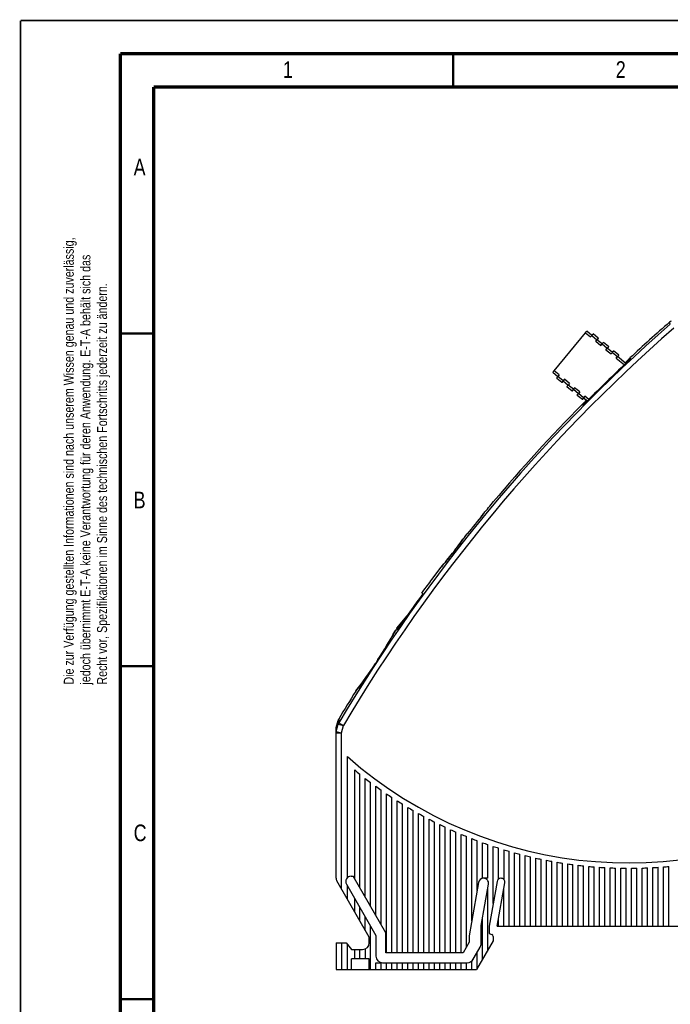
# Model space of a CAD drawing. Extents: x 0 to 420, y 0 to 297.
# Tile 2 of 29: x 0 to 98, y 149 to 297. Entities that reach past the tile are written whole.
import ezdxf

# ---------------------------------------------------------------- set-up
doc = ezdxf.new("R2010")
doc.units = 0
doc.header["$LTSCALE"] = 23.1
for name, color, linetype in [('T-EM12D-TIO-DXF_CONTINUOUS_LINE', 7, 'CONTINUOUS'), ('T-EM12D-TIO-XXX_DXF_FORMAT', 7, 'CONTINUOUS'), ('Y31193101_DXF_CONTINUOUS_LINE', 7, 'CONTINUOUS')]:
    doc.layers.add(name, color=color, linetype=linetype)
doc.styles.get("Standard").update_dxf_attribs({"font": 'txt', "width": 0.8})

msp = doc.modelspace()

# ---------------------------------------------------------------- linework, layer by layer
at = {"layer": 'T-EM12D-TIO-DXF_CONTINUOUS_LINE', "color": 9, "linetype": 'CONTINUOUS'}
for p, q in [((97.6202, 251.3976), (97.5074, 251.6929)), ((66.8866, 219.6471), (66.8783, 219.6354)), ((66.8974, 219.6623), (66.8866, 219.6471)), ((64.9146, 217.013), (64.9143, 217.0133)), ((65.2221, 217.4085), (65.2217, 217.4088)), ((63.1677, 214.8624), (63.1463, 214.8372)), ((56.3279, 205.3836), (56.3122, 205.3551)), ((56.3331, 205.3931), (56.3279, 205.3836)), ((53.3122, 200.4129), (53.3109, 200.4138)), ((53.6986, 201.0035), (53.6973, 201.0044)), ((50.397, 196.3155), (50.3702, 196.281)), ((47.4299, 190.2122), (47.429, 190.8102)), ((47.4299, 190.2122), (47.733, 191.3226)), ((47.7236, 191.881), (47.733, 191.3226)), ((47.733, 191.3226), (48.5035, 191.1123)), ((47.8078, 192.0783), (47.8196, 191.5182)), ((47.8196, 191.5182), (48.5035, 191.1123)), ((48.2003, 190.0018), (48.5035, 191.1123)), ((47.4003, 190.0018), (48.2003, 190.0018)), ((47.4299, 190.2122), (48.2003, 190.0018)), ((48.2003, 166.5705), (48.2003, 190.0018)), ((48.2003, 158.4561), (48.2003, 154.4561))]:
    msp.add_line(p, q, dxfattribs=at)
at = {"layer": 'T-EM12D-TIO-DXF_CONTINUOUS_LINE', "color": 7, "linetype": 'CONTINUOUS'}
for p, q in [((90.8421, 245.6069), (90.9455, 245.4971)), ((91.5479, 246.2976), (91.5563, 246.3073)), ((91.5558, 246.3162), (91.5608, 246.1283)), ((91.5558, 246.3162), (91.6365, 246.2484)), ((91.6365, 246.2484), (91.6368, 246.2369)), ((84.5411, 239.3055), (84.3336, 239.2958)), ((84.414, 239.2283), (84.3336, 239.2958)), ((84.3434, 239.2961), (84.3535, 239.3043)), ((84.414, 239.2283), (84.4266, 239.2289)), ((71.0527, 224.7341), (71.0535, 224.7351)), ((69.1673, 222.4668), (69.1951, 222.4435)), ((69.4928, 222.8465), (69.5128, 222.8297)), ((66.4049, 218.9783), (66.2659, 218.7885)), ((66.5287, 219.1486), (66.4049, 218.9783)), ((66.6675, 219.3411), (66.5287, 219.1486)), ((66.7741, 219.4899), (66.6675, 219.3411)), ((66.8873, 219.6489), (66.7741, 219.4899)), ((66.8974, 219.6623), (67.0893, 219.9027)), ((67.117, 219.8795), (67.0893, 219.9027)), ((65.3399, 217.5609), (64.7969, 216.8624)), ((65.4666, 217.7253), (65.3399, 217.5609)), ((65.5915, 217.8883), (65.4666, 217.7253)), ((65.7139, 218.0492), (65.5915, 217.8883)), ((65.8332, 218.207), (65.7139, 218.0492)), ((65.9486, 218.3607), (65.8332, 218.207)), ((66.0596, 218.5094), (65.9486, 218.3607)), ((66.1655, 218.6523), (66.0596, 218.5094)), ((66.2659, 218.7885), (66.1655, 218.6523)), ((64.1728, 216.0763), (64.0562, 215.9324)), ((64.293, 216.2258), (64.1728, 216.0763)), ((64.4163, 216.38), (64.293, 216.2258)), ((64.5419, 216.538), (64.4163, 216.38)), ((64.669, 216.6992), (64.5419, 216.538)), ((64.7969, 216.8624), (64.669, 216.6992)), ((61.9819, 213.2881), (63.1463, 214.8372)), ((63.2382, 214.9462), (63.1568, 214.8503)), ((63.3683, 215.1003), (63.2382, 214.9462)), ((63.5123, 215.2721), (63.3683, 215.1003)), ((63.6412, 215.4268), (63.5123, 215.2721)), ((63.7858, 215.6017), (63.6412, 215.4268)), ((63.9441, 215.7948), (63.7858, 215.6017)), ((64.0562, 215.9324), (63.9441, 215.7948)), ((61.9812, 213.2871), (61.9819, 213.2881)), ((60.2882, 210.9889), (60.6131, 211.4342)), ((60.4239, 210.875), (60.2882, 210.9889)), ((56.5148, 205.7294), (58.069, 207.5816)), ((56.5148, 205.7294), (56.6824, 205.5887)), ((56.5925, 205.6641), (56.5154, 205.539)), ((56.8054, 206.0789), (56.807, 206.0776)), ((55.6995, 204.2659), (55.5852, 204.0674)), ((55.8049, 204.4503), (55.6995, 204.2659)), ((55.901, 204.6197), (55.8049, 204.4503)), ((55.9875, 204.7732), (55.901, 204.6197)), ((56.0989, 204.9724), (55.9875, 204.7732)), ((56.2124, 205.1769), (56.0989, 204.9724)), ((56.3174, 205.3676), (56.2124, 205.1769)), ((56.5154, 205.539), (56.5993, 205.4686)), ((55.331, 203.6318), (55.1921, 203.3969)), ((55.4622, 203.8557), (55.331, 203.6318)), ((55.5852, 204.0674), (55.4622, 203.8557)), ((51.8153, 198.224), (51.655, 198.0008)), ((51.9812, 198.4571), (51.8153, 198.224)), ((50.7072, 196.7221), (50.5868, 196.5645)), ((50.8534, 196.9149), (50.7072, 196.7221)), ((50.9643, 197.0621), (50.8534, 196.9149)), ((51.0851, 197.2237), (50.9643, 197.0621)), ((51.2154, 197.3991), (51.0851, 197.2237)), ((51.3543, 197.5875), (51.2154, 197.3991)), ((51.5011, 197.7883), (51.3543, 197.5875)), ((51.655, 198.0008), (51.5011, 197.7883)), ((50.4476, 196.3836), (50.3877, 196.306)), ((50.5868, 196.5645), (50.4476, 196.3836)), ((47.429, 190.8102), (47.7236, 191.881)), ((47.8078, 192.0783), (47.7921, 192.0508)), ((47.4003, 168.1705), (47.4003, 190.598)), ((49.1003, 168.2355), (49.1003, 186.4279)), ((50.2003, 168.1064), (50.2003, 184.4401)), ((51.0003, 166.7207), (51.0003, 183.7917)), ((51.8003, 165.3351), (51.8003, 183.164)), ((52.6003, 163.9494), (52.6003, 182.5562)), ((53.4003, 162.5638), (53.4003, 181.9676)), ((54.2003, 161.1782), (54.2003, 181.3976)), ((55.0003, 156.9561), (55.0003, 180.8457)), ((55.8003, 156.9561), (55.8003, 180.3111)), ((56.6003, 156.9561), (56.6003, 179.7935)), ((57.4003, 156.9561), (57.4003, 179.2923)), ((58.2003, 156.9561), (58.2003, 178.8072)), ((59.0003, 156.9561), (59.0003, 178.3377)), ((59.8003, 156.9561), (59.8003, 177.8833)), ((60.6003, 156.9561), (60.6003, 177.4438)), ((61.4003, 156.9561), (61.4003, 177.0188)), ((62.2003, 156.9561), (62.2003, 176.608)), ((63.0003, 156.9561), (63.0003, 176.2111)), ((63.8003, 156.9561), (63.8003, 175.8278)), ((64.6003, 156.9561), (64.6003, 175.4578)), ((65.4003, 156.9561), (65.4003, 175.1009)), ((66.2003, 156.9561), (66.2003, 174.7569)), ((67.0003, 157.8476), (67.0003, 174.4254)), ((67.8003, 161.7595), (67.8003, 174.1065)), ((68.6003, 166.2965), (68.6003, 173.7997)), ((69.4003, 168.1561), (69.4003, 173.505)), ((70.2003, 168.1561), (70.2003, 173.2221)), ((71.0003, 164.3589), (71.0003, 172.951)), ((71.8003, 168.0299), (71.8003, 172.6914)), ((72.6003, 172.4432), (72.6003, 167.9854)), ((73.4003, 160.9561), (73.4003, 172.2063)), ((74.2003, 160.9561), (74.2003, 171.9805)), ((75.0003, 160.9561), (75.0003, 171.7658)), ((75.8003, 160.9561), (75.8003, 171.5619)), ((76.6003, 160.9561), (76.6003, 171.3689)), ((77.4003, 160.9561), (77.4003, 171.1865)), ((78.2003, 160.9561), (78.2003, 171.0148)), ((79.0003, 160.9561), (79.0003, 170.8536)), ((79.8003, 160.9561), (79.8003, 170.7028)), ((80.6003, 160.9561), (80.6003, 170.5624)), ((81.4003, 160.9561), (81.4003, 170.4324)), ((82.2003, 160.9561), (82.2003, 170.3125)), ((83.0003, 160.9561), (83.0003, 170.2029)), ((83.8003, 160.9561), (83.8003, 170.1033)), ((84.6003, 160.9561), (84.6003, 170.0139)), ((85.4003, 160.9561), (85.4003, 169.9345)), ((86.2003, 160.9561), (86.2003, 169.8651)), ((87.0003, 160.9561), (87.0003, 169.8057)), ((87.8003, 160.9561), (87.8003, 169.7562)), ((88.6003, 160.9561), (88.6003, 169.7166)), ((89.4003, 160.9561), (89.4003, 169.687)), ((90.2003, 160.9561), (90.2003, 169.6672)), ((91.0003, 160.9561), (91.0003, 169.6573)), ((91.8003, 160.9561), (91.8003, 169.6573)), ((92.6003, 160.9561), (92.6003, 169.6672)), ((93.4003, 160.9561), (93.4003, 169.687)), ((94.2003, 160.9561), (94.2003, 169.7166)), ((95.0003, 160.9561), (95.0003, 169.7562)), ((95.8003, 160.9561), (95.8003, 169.8057)), ((96.6003, 160.9561), (96.6003, 169.8651)), ((97.4003, 160.9561), (97.4003, 169.9345)), ((52.4003, 159.2958), (47.5075, 167.7705)), ((48.9591, 167.2561), (53.4003, 159.5638)), ((49.6519, 168.4561), (49.9983, 168.4561)), ((54.9003, 159.9657), (49.9983, 168.4561)), ((68.8204, 167.5446), (67.4003, 159.4909)), ((69.2003, 161.0611), (70.2982, 167.2876)), ((70.2003, 168.1561), (69.4003, 168.1561)), ((71.5839, 167.6686), (70.4003, 160.9561)), ((71.6188, 160.9561), (72.7662, 167.4637)), ((72.1852, 168.1561), (72.1649, 168.1561)), ((49.1003, 165.0116), (49.1003, 167.0116)), ((70.2003, 157.3902), (70.2003, 166.7324)), ((72.6003, 160.9561), (72.6003, 166.5224)), ((50.2003, 163.1064), (50.2003, 165.1064)), ((51.0003, 161.7207), (51.0003, 163.7207)), ((51.8003, 160.3351), (51.8003, 162.3351)), ((69.4003, 156.0046), (69.4003, 162.1953)), ((71.8003, 160.9561), (71.8003, 161.9854)), ((52.6003, 154.4561), (52.6003, 160.9494)), ((54.9003, 156.9561), (54.9003, 159.9657)), ((69.2003, 158.3261), (69.2003, 161.0611)), ((70.4003, 160.9561), (70.4003, 159.8561)), ((70.4003, 159.8561), (70.8029, 159.7096)), ((71.6188, 160.9561), (105.0503, 160.9561)), ((47.4003, 158.4561), (48.9003, 158.4561)), ((47.4003, 158.4561), (47.4003, 154.4561)), ((48.9003, 158.4561), (49.7003, 157.4561)), ((52.4003, 158.4561), (52.4003, 159.2958)), ((53.4003, 159.5638), (53.4003, 156.4561)), ((67.4003, 158.5405), (66.4855, 156.9561)), ((67.4003, 159.4909), (67.4003, 158.5405)), ((71.0003, 158.7758), (68.5063, 154.4561)), ((71.0003, 159.4277), (71.0003, 158.7758)), ((49.1003, 154.4561), (49.1003, 158.2061)), ((49.7003, 157.4561), (51.4003, 157.4561)), ((50.2003, 156.0561), (50.2003, 157.4561)), ((51.0003, 156.0561), (51.0003, 157.4561)), ((51.8003, 157.5396), (51.8003, 156.0561)), ((66.4855, 156.9561), (54.9003, 156.9561)), ((67.8003, 155.6333), (69.0663, 157.8261)), ((68.6003, 154.6189), (68.6003, 157.0189)), ((52.4003, 156.0561), (49.7003, 156.0561)), ((49.7003, 154.4561), (49.7003, 156.0561)), ((52.4003, 154.4561), (52.4003, 156.0561)), ((53.4003, 155.4561), (54.2003, 155.4561)), ((53.4003, 154.4561), (53.4003, 155.4561)), ((54.2003, 154.4561), (54.2003, 155.4561)), ((54.4003, 155.4561), (67.1206, 155.4561)), ((55.0003, 154.4561), (55.0003, 155.4561)), ((55.8003, 154.4561), (55.8003, 155.4561)), ((56.6003, 154.4561), (56.6003, 155.4561)), ((57.4003, 154.4561), (57.4003, 155.4561)), ((58.2003, 154.4561), (58.2003, 155.4561)), ((59.0003, 154.4561), (59.0003, 155.4561)), ((59.8003, 154.4561), (59.8003, 155.4561)), ((60.6003, 154.4561), (60.6003, 155.4561)), ((61.4003, 154.4561), (61.4003, 155.4561)), ((62.2003, 154.4561), (62.2003, 155.4561)), ((63.0003, 154.4561), (63.0003, 155.4561)), ((63.8003, 154.4561), (63.8003, 155.4561)), ((64.6003, 154.4561), (64.6003, 155.4561)), ((65.4003, 154.4561), (65.4003, 155.4561)), ((66.2003, 154.4561), (66.2003, 155.4561)), ((67.0003, 154.4561), (67.0003, 155.4561)), ((67.8003, 154.4561), (67.8003, 155.6333)), ((47.4003, 154.4561), (68.5063, 154.4561))]:
    msp.add_line(p, q, dxfattribs=at)
for points in [[(55.1921, 203.3969), (55.0459, 203.1522), (54.9703, 203.0266), (54.893, 202.8989), (54.8143, 202.7695), (54.734, 202.6383), (54.6524, 202.5056), (54.5696, 202.3716), (54.4855, 202.2363), (54.4003, 202.1001), (54.314, 201.9629), (54.2268, 201.825), (54.1388, 201.6866), (54.0499, 201.5478), (53.9605, 201.4087), (53.8704, 201.2696), (53.7799, 201.1305), (53.2293, 200.289)], [(53.2293, 200.289), (53.1384, 200.1507), (53.0473, 200.013), (52.9562, 199.8761), (52.8652, 199.7401), (52.7744, 199.605), (52.6838, 199.4711), (52.5936, 199.3386), (52.5039, 199.2074), (52.4148, 199.0777), (52.3263, 198.9498), (52.2386, 198.8236), (52.1517, 198.6994), (52.0659, 198.5772), (51.9812, 198.4571)], [(47.7921, 192.0508), (47.7774, 192.0223), (47.76, 191.9845), (47.7446, 191.946), (47.7312, 191.9066), (47.7236, 191.881)]]:
    msp.add_lwpolyline(points, dxfattribs=at)
for centre, radius, start, end in [((260.5209, 65.2672), 247.6448, 131.166943, 133.022697), ((98.034, 251.0906), 0.8, 110.003097, 131.166943), ((260.5209, 65.2672), 247.6153, 133.2554, 133.263321), ((260.5209, 65.2672), 247.4645, 133.251303, 135.116976), ((260.5209, 65.2672), 247.6448, 135.353146, 139.913877), ((22.2089, 263.9626), 62.6465, 319.128091, 320.179901), ((22.1828, 263.9839), 62.6803, 320.180213, 321.231518), ((260.5209, 65.2672), 247.6087, 140.480791, 141.36022), ((260.5209, 65.2672), 247.6448, 140.446015, 140.596408), ((101.1945, 195.6167), 41.7907, 139.339546, 140.02507), ((67.1319, 219.4753), 0.3, 141.431185, 144.637172), ((63.3854, 214.656), 0.3, 139.629954, 142.845231), ((10.5034, 249.8621), 63.1481, 323.561234, 324.607327), ((10.7583, 249.6749), 62.8319, 322.51038, 323.560541), ((260.5209, 65.2672), 247.4681, 143.957123, 145.490462), ((260.5209, 65.2672), 247.6448, 145.452737, 145.539751), ((260.5209, 65.2672), 247.6448, 145.347092, 145.352033), ((56.5804, 205.2233), 0.3, 145.539751, 151.263912), ((260.5209, 65.2672), 247.6448, 148.059424, 149.198264), ((50.6248, 196.1223), 0.3, 142.231132, 148.059424), ((48.2003, 190.598), 0.8, 164.611661, 180), ((48.495, 191.6687), 0.8, 151.467264, 164.611661), ((91.4003, 234.4561), 64, 228.628589, 302.407513), ((91.4003, 234.4561), 64.8, 230.520472, 231.430991), ((91.4003, 234.4561), 64.8, 232.330113, 233.218471), ((91.4003, 234.4561), 64.8, 234.096647, 234.965185), ((91.4003, 234.4561), 64.8, 235.824588, 236.675325), ((91.4003, 234.4561), 64.8, 237.517836, 238.352532), ((91.4003, 234.4561), 64.8, 239.179799, 240), ((91.4003, 234.4561), 64.8, 240.813477, 241.620552), ((91.4003, 234.4561), 64.8, 242.421532, 243.216705), ((91.4003, 234.4561), 64.8, 244.006345, 244.790714), ((91.4003, 234.4561), 64.8, 245.57006, 246.34462), ((91.4003, 234.4561), 64.8, 247.11462, 247.880275), ((91.4003, 234.4561), 64.8, 248.641794, 249.399375), ((91.4003, 234.4561), 64.8, 250.15321, 250.903481), ((91.4003, 234.4561), 64.8, 251.650365, 252.394034), ((91.4003, 234.4561), 64.8, 253.134653, 253.87238), ((91.4003, 234.4561), 64.8, 254.60737, 255.339774), ((91.4003, 234.4561), 64.8, 256.069736, 256.797399), ((91.4003, 234.4561), 64.8, 257.5229, 258.246374), ((91.4003, 234.4561), 64.8, 258.967952, 259.687763), ((91.4003, 234.4561), 64.8, 260.405932, 261.122582), ((91.4003, 234.4561), 64.8, 261.837835, 262.551809), ((91.4003, 234.4561), 64.8, 263.264623, 263.97639), ((91.4003, 234.4561), 64.8, 264.687225, 265.397242), ((91.4003, 234.4561), 64.8, 266.10655, 266.815261), ((91.4003, 234.4561), 64.8, 267.523485, 268.231331), ((91.4003, 234.4561), 64.8, 268.938906, 269.64632), ((91.4003, 234.4561), 64.8, 270.35368, 271.061094), ((91.4003, 234.4561), 64.8, 271.768669, 272.476515), ((91.4003, 234.4561), 64.8, 273.184739, 273.89345), ((91.4003, 234.4561), 64.8, 274.602758, 275.312775), ((48.2003, 168.1705), 0.8, 180, 210), ((49.6519, 167.6561), 0.8, 90, 210), ((69.5491, 167.4161), 0.74, 90, 170), ((69.5694, 167.4161), 0.74, 350, 90), ((72.1649, 167.5661), 0.59, 90, 170), ((72.1852, 167.5661), 0.59, 350, 90), ((51.4003, 158.4561), 1, 270, 360), ((68.2003, 158.3261), 1, 330, 360), ((70.7003, 159.4277), 0.3, 0, 70), ((54.4003, 156.4561), 1, 180, 270), ((67.1206, 156.4561), 1, 270, 330)]:
    msp.add_arc(centre, radius, start, end, dxfattribs=at)
at = {"layer": 'T-EM12D-TIO-DXF_CONTINUOUS_LINE', "color": 9, "linetype": 'CONTINUOUS'}
for centre, radius, start, end in [((260.5209, 65.2672), 247.3483, 131.192307, 149.308304), ((260.5209, 65.2672), 246.553, 131.192307, 149.308303), ((16.03, 255.7227), 62.3526, 322.086031, 324.636394), ((16.0493, 254.9212), 61.8454, 319.629727, 322.196801), ((260.5209, 65.2672), 247.5654, 142.080759, 142.196698), ((-0.1941, 236.3337), 64.4411, 326.752551, 331.266974), ((1.3889, 234.2695), 61.9862, 322.244274, 326.89367), ((260.5209, 65.2672), 247.386, 146.723318, 146.886789), ((48.4792, 191.1093), 0.7761, 148.196714, 164.041932), ((48.1637, 190.0016), 0.7634, 163.991725, 179.989952)]:
    msp.add_arc(centre, radius, start, end, dxfattribs=at)
at = {"layer": 'T-EM12D-TIO-DXF_CONTINUOUS_LINE', "color": 7, "linetype": 'CONTINUOUS'}
for points, knots in [([(90.8421, 245.6069), (90.9245, 245.6845), (91.0445, 245.7985), (91.1977, 245.9464), (91.2986, 246.045), (91.3856, 246.131), (91.4564, 246.202), (91.5088, 246.2557), (91.5373, 246.2856), (91.5479, 246.2976)], [0, 0, 0, 0, 0.34368438, 0.50267954, 0.64685981, 0.77203622, 0.87453142, 0.95129067, 1, 1, 1, 1]), ([(91.6382, 246.244), (91.6383, 246.2423), (91.6375, 246.2383), (91.6338, 246.2284), (91.6246, 246.2123), (91.6086, 246.1889), (91.5866, 246.1598), (91.5586, 246.1254), (91.525, 246.0858), (91.4859, 246.0416), (91.4245, 245.974), (91.3369, 245.8813), (91.2206, 245.7628), (91.093, 245.6372), (91.004, 245.5522), (90.9584, 245.5092)], [0, 0, 0, 0, 0.00501312, 0.01191222, 0.03181803, 0.06004442, 0.09645894, 0.14077436, 0.19261294, 0.2515206, 0.31698403, 0.46526596, 0.63241746, 0.81282955, 1, 1, 1, 1]), ([(91.6365, 246.2484), (91.6368, 246.2481), (91.6379, 246.2469), (91.6382, 246.2452), (91.6382, 246.244)], [0, 0, 0, 0, 0.22712893, 1, 1, 1, 1]), ([(84.3535, 239.3043), (84.3656, 239.3145), (84.3957, 239.3416), (84.4497, 239.3913), (84.5209, 239.4584), (84.6071, 239.5408), (84.7059, 239.6362), (84.8542, 239.7811), (84.9685, 239.8946), (85.0463, 239.9726)], [0, 0, 0, 0, 0.0492375, 0.12624219, 0.22879157, 0.35389919, 0.49792648, 0.6567162, 1, 1, 1, 1]), ([(85.1802, 239.8933), (85.1362, 239.8492), (85.049, 239.7629), (84.9198, 239.639), (84.7974, 239.5254), (84.7013, 239.4395), (84.631, 239.3791), (84.5849, 239.3406), (84.5437, 239.3073), (84.5076, 239.2796), (84.4771, 239.2576), (84.4525, 239.2415), (84.4356, 239.2322), (84.425, 239.2281), (84.4207, 239.2272), (84.4189, 239.2271)], [0, 0, 0, 0, 0.18423286, 0.36274106, 0.52925908, 0.67782563, 0.74366224, 0.80304834, 0.8554443, 0.90038842, 0.93749443, 0.96648961, 0.98724762, 0.9945809, 1, 1, 1, 1]), ([(84.4189, 239.2271), (84.4184, 239.227), (84.4167, 239.227), (84.4149, 239.2275), (84.414, 239.2283)], [0, 0, 0, 0, 0.29818471, 1, 1, 1, 1])]:
    msp.add_open_spline(points, degree=3, knots=knots, dxfattribs=at)
at = {"layer": 'T-EM12D-TIO-XXX_DXF_FORMAT', "color": 9, "linetype": 'CONTINUOUS', "const_width": 0.25}
for points in [[(0, 0), (0, 297)], [(0, 297), (420, 297)]]:
    msp.add_lwpolyline(points, dxfattribs=at)
at = {"layer": 'T-EM12D-TIO-XXX_DXF_FORMAT', "color": 7, "linetype": 'CONTINUOUS'}
for points, const_width in [([(15, 292), (15, 8)], 0.5), ([(415, 292), (15, 292)], 0.5), ([(65, 287), (65, 292)], 0.35), ([(20, 287), (20, 13)], 0.5), ([(410, 287), (20, 287)], 0.5), ([(15, 250), (20, 250)], 0.35), ([(15, 200), (20, 200)], 0.35), ([(15, 150), (20, 150)], 0.35)]:
    msp.add_lwpolyline(points, dxfattribs=dict(at, const_width=const_width))
at = {"layer": 'Y31193101_DXF_CONTINUOUS_LINE', "color": 7, "linetype": 'CONTINUOUS'}
for p, q in [((80.1583, 244.3911), (84.8653, 250.1011)), ((85.8277, 249.6965), (85.0581, 250.3309)), ((85.8277, 249.6965), (85.6369, 249.465)), ((86.7921, 249.2903), (86.0205, 249.9263)), ((86.4085, 248.829), (86.5993, 249.0605)), ((87.3709, 248.4244), (86.6013, 249.0588)), ((86.8216, 249.2657), (86.7921, 249.2903)), ((88.3353, 248.0182), (87.5637, 248.6542)), ((87.1801, 248.1929), (87.3709, 248.4244)), ((87.9516, 247.5569), (88.1425, 247.7884)), ((88.9141, 247.1523), (88.1445, 247.7867)), ((88.3648, 247.9936), (88.3353, 248.0182)), ((88.7232, 246.9208), (88.9141, 247.1523)), ((89.8785, 246.7461), (89.1069, 247.3821)), ((89.4948, 246.2848), (89.6857, 246.5163)), ((90.9346, 245.4867), (89.6877, 246.5146)), ((89.908, 246.7215), (89.8785, 246.7461)), ((79.9695, 244.1579), (80.739, 243.5235)), ((80.5502, 243.2904), (81.3218, 242.6543)), ((80.9299, 243.755), (80.7391, 243.5235)), ((81.3514, 242.6298), (81.3218, 242.6543)), ((81.7015, 243.119), (81.5107, 242.8875)), ((81.5127, 242.8858), (82.2822, 242.2514)), ((82.0934, 242.0183), (82.865, 241.3822)), ((82.4731, 242.4829), (82.2822, 242.2514)), ((82.8946, 241.3577), (82.865, 241.3822)), ((83.2447, 241.8469), (83.0538, 241.6154)), ((83.0559, 241.6137), (83.8254, 240.9793)), ((84.0163, 241.2108), (83.8254, 240.9793)), ((83.6366, 240.7461), (84.4082, 240.1101)), ((84.4377, 240.0855), (84.4082, 240.1101)), ((84.7879, 240.5747), (84.597, 240.3433)), ((84.599, 240.3416), (85.1633, 239.8764))]:
    msp.add_line(p, q, dxfattribs=at)
at = {"layer": 'Y31193101_DXF_CONTINUOUS_LINE', "color": 9, "linetype": 'CONTINUOUS'}
for p, q in [((84.8653, 250.1011), (85.6369, 249.465)), ((85.8277, 249.6965), (86.5993, 249.0605)), ((86.4085, 248.829), (87.1801, 248.1929)), ((87.3709, 248.4244), (88.1425, 247.7884)), ((87.9516, 247.5569), (88.7232, 246.9208)), ((88.9141, 247.1523), (89.6857, 246.5163)), ((89.4948, 246.2848), (90.7149, 245.279)), ((80.9299, 243.755), (80.1583, 244.3911)), ((81.5107, 242.8875), (80.7391, 243.5235)), ((82.4731, 242.4829), (81.7015, 243.119)), ((83.0538, 241.6154), (82.2822, 242.2514)), ((84.0163, 241.2108), (83.2447, 241.8469)), ((84.597, 240.3433), (83.8254, 240.9793)), ((85.3766, 240.0894), (84.7879, 240.5747))]:
    msp.add_line(p, q, dxfattribs=at)
at = {"layer": 'Y31193101_DXF_CONTINUOUS_LINE', "color": 7, "linetype": 'CONTINUOUS'}
for points, knots in [([(84.8653, 250.1011), (84.8777, 250.1161), (84.902, 250.1456), (84.9375, 250.1884), (84.9656, 250.2222), (84.9864, 250.2471), (85.0003, 250.2638), (85.013, 250.2789), (85.0243, 250.2922), (85.0341, 250.3037), (85.0412, 250.3121), (85.0461, 250.3178), (85.0491, 250.3212), (85.0517, 250.3242), (85.0539, 250.3266), (85.0556, 250.3284), (85.0568, 250.3299), (85.0575, 250.3304), (85.058, 250.331), (85.0581, 250.3309)], [0, 0, 0, 0, 0.19506375, 0.38262959, 0.55549005, 0.6342997, 0.70700406, 0.77289542, 0.83135073, 0.8817943, 0.92375417, 0.94141705, 0.95681344, 0.96990918, 0.9806703, 0.98906712, 0.99508619, 0.99872158, 1, 1, 1, 1]), ([(85.8277, 249.6965), (85.8401, 249.7116), (85.8645, 249.7411), (85.8999, 249.7839), (85.928, 249.8176), (85.9488, 249.8425), (85.9628, 249.8592), (85.9754, 249.8743), (85.9867, 249.8876), (85.9965, 249.8991), (86.0036, 249.9075), (86.0085, 249.9132), (86.0116, 249.9167), (86.0142, 249.9196), (86.0163, 249.9221), (86.018, 249.9239), (86.0193, 249.9253), (86.02, 249.9258), (86.0204, 249.9264), (86.0205, 249.9263)], [0, 0, 0, 0, 0.19506375, 0.38262959, 0.55549005, 0.6342997, 0.70700406, 0.77289542, 0.83135073, 0.8817943, 0.92375417, 0.94141705, 0.95681344, 0.96990918, 0.9806703, 0.98906712, 0.99508619, 0.99872158, 1, 1, 1, 1]), ([(86.4085, 248.829), (86.4209, 248.844), (86.4452, 248.8735), (86.4807, 248.9163), (86.5088, 248.9501), (86.5296, 248.975), (86.5435, 248.9917), (86.5562, 249.0067), (86.5675, 249.0201), (86.5773, 249.0316), (86.5844, 249.04), (86.5893, 249.0457), (86.5923, 249.0491), (86.5949, 249.0521), (86.5971, 249.0545), (86.5988, 249.0563), (86.6, 249.0578), (86.6007, 249.0583), (86.6012, 249.0589), (86.6013, 249.0588)], [0, 0, 0, 0, 0.19506375, 0.38262959, 0.55549005, 0.6342997, 0.70700406, 0.77289542, 0.83135073, 0.8817943, 0.92375417, 0.94141705, 0.95681344, 0.96990918, 0.9806703, 0.98906712, 0.99508619, 0.99872158, 1, 1, 1, 1]), ([(86.7921, 249.2903), (86.792, 249.2904), (86.7916, 249.2898), (86.7909, 249.2893), (86.7896, 249.2878), (86.7879, 249.286), (86.7857, 249.2836), (86.7832, 249.2806), (86.7801, 249.2771), (86.7752, 249.2715), (86.7681, 249.2631), (86.7583, 249.2516), (86.747, 249.2382), (86.7344, 249.2231), (86.7204, 249.2065), (86.6996, 249.1816), (86.6715, 249.1478), (86.6361, 249.105), (86.6117, 249.0755), (86.5993, 249.0605)], [0, 0, 0, 0, 0.00127842, 0.00491381, 0.01093288, 0.0193297, 0.03009083, 0.04318657, 0.05858297, 0.07624584, 0.11820572, 0.1686493, 0.22710462, 0.29299598, 0.36570034, 0.44450999, 0.61737045, 0.80493627, 1, 1, 1, 1]), ([(86.6328, 249.0326), (86.6452, 249.0476), (86.6696, 249.0772), (86.7048, 249.1201), (86.7326, 249.1542), (86.753, 249.1793), (86.7667, 249.1962), (86.7791, 249.2115), (86.7901, 249.2252), (86.7995, 249.2369), (86.8064, 249.2456), (86.811, 249.2515), (86.8139, 249.2551), (86.8163, 249.2582), (86.8182, 249.2608), (86.8197, 249.2628), (86.8209, 249.2643), (86.8213, 249.2651), (86.8217, 249.2656), (86.8216, 249.2657)], [0, 0, 0, 0, 0.19505041, 0.38260636, 0.55546074, 0.63426886, 0.70697272, 0.77286461, 0.83132149, 0.88176764, 0.92373108, 0.9413961, 0.95679487, 0.96989322, 0.98065717, 0.98905703, 0.99507935, 0.99871816, 1, 1, 1, 1]), ([(87.3709, 248.4244), (87.3833, 248.4395), (87.4076, 248.469), (87.4431, 248.5118), (87.4712, 248.5455), (87.492, 248.5704), (87.506, 248.5871), (87.5186, 248.6022), (87.5299, 248.6155), (87.5397, 248.627), (87.5468, 248.6354), (87.5517, 248.6411), (87.5548, 248.6446), (87.5573, 248.6475), (87.5595, 248.65), (87.5612, 248.6518), (87.5625, 248.6532), (87.5631, 248.6537), (87.5636, 248.6543), (87.5637, 248.6542)], [0, 0, 0, 0, 0.19506375, 0.38262959, 0.55549005, 0.6342997, 0.70700406, 0.77289542, 0.83135073, 0.8817943, 0.92375417, 0.94141705, 0.95681344, 0.96990918, 0.9806703, 0.98906712, 0.99508619, 0.99872158, 1, 1, 1, 1]), ([(87.9516, 247.5569), (87.9641, 247.5719), (87.9884, 247.6014), (88.0239, 247.6442), (88.052, 247.678), (88.0728, 247.7029), (88.0867, 247.7195), (88.0994, 247.7346), (88.1107, 247.748), (88.1204, 247.7595), (88.1276, 247.7679), (88.1325, 247.7735), (88.1355, 247.777), (88.1381, 247.78), (88.1403, 247.7824), (88.1419, 247.7842), (88.1432, 247.7857), (88.1439, 247.7862), (88.1444, 247.7868), (88.1445, 247.7867)], [0, 0, 0, 0, 0.19506375, 0.38262959, 0.55549005, 0.6342997, 0.70700406, 0.77289542, 0.83135073, 0.8817943, 0.92375417, 0.94141705, 0.95681344, 0.96990918, 0.9806703, 0.98906712, 0.99508619, 0.99872158, 1, 1, 1, 1]), ([(88.3353, 248.0182), (88.3352, 248.0183), (88.3347, 248.0177), (88.334, 248.0172), (88.3328, 248.0157), (88.3311, 248.0139), (88.3289, 248.0115), (88.3264, 248.0085), (88.3233, 248.005), (88.3184, 247.9994), (88.3113, 247.991), (88.3015, 247.9795), (88.2902, 247.9661), (88.2775, 247.951), (88.2636, 247.9344), (88.2428, 247.9095), (88.2147, 247.8757), (88.1792, 247.8329), (88.1549, 247.8034), (88.1425, 247.7884)], [0, 0, 0, 0, 0.00127842, 0.00491381, 0.01093288, 0.0193297, 0.03009083, 0.04318657, 0.05858297, 0.07624584, 0.11820572, 0.1686493, 0.22710462, 0.29299598, 0.36570034, 0.44450999, 0.61737045, 0.80493627, 1, 1, 1, 1]), ([(88.176, 247.7605), (88.1884, 247.7755), (88.2127, 247.8051), (88.248, 247.848), (88.2758, 247.882), (88.2962, 247.9072), (88.3099, 247.9241), (88.3223, 247.9394), (88.3333, 247.953), (88.3427, 247.9648), (88.3496, 247.9734), (88.3542, 247.9793), (88.3571, 247.983), (88.3595, 247.9861), (88.3614, 247.9887), (88.3629, 247.9907), (88.3641, 247.9922), (88.3644, 247.993), (88.3649, 247.9935), (88.3648, 247.9936)], [0, 0, 0, 0, 0.19505041, 0.38260636, 0.55546074, 0.63426886, 0.70697272, 0.77286461, 0.83132149, 0.88176764, 0.92373108, 0.9413961, 0.95679487, 0.96989322, 0.98065717, 0.98905703, 0.99507935, 0.99871816, 1, 1, 1, 1]), ([(88.9141, 247.1523), (88.9265, 247.1674), (88.9508, 247.1969), (88.9863, 247.2396), (89.0144, 247.2734), (89.0352, 247.2983), (89.0491, 247.315), (89.0618, 247.3301), (89.0731, 247.3434), (89.0829, 247.3549), (89.09, 247.3633), (89.0949, 247.369), (89.0979, 247.3725), (89.1005, 247.3754), (89.1027, 247.3778), (89.1044, 247.3796), (89.1056, 247.3811), (89.1063, 247.3816), (89.1068, 247.3822), (89.1069, 247.3821)], [0, 0, 0, 0, 0.19506375, 0.38262959, 0.55549005, 0.6342997, 0.70700406, 0.77289542, 0.83135073, 0.8817943, 0.92375417, 0.94141705, 0.95681344, 0.96990918, 0.9806703, 0.98906712, 0.99508619, 0.99872158, 1, 1, 1, 1]), ([(89.4948, 246.2848), (89.5072, 246.2998), (89.5316, 246.3293), (89.5671, 246.3721), (89.5952, 246.4059), (89.616, 246.4308), (89.6299, 246.4474), (89.6426, 246.4625), (89.6539, 246.4759), (89.6636, 246.4874), (89.6708, 246.4958), (89.6757, 246.5014), (89.6787, 246.5049), (89.6813, 246.5079), (89.6835, 246.5103), (89.6851, 246.5121), (89.6864, 246.5136), (89.6871, 246.5141), (89.6876, 246.5147), (89.6877, 246.5146)], [0, 0, 0, 0, 0.19506375, 0.38262959, 0.55549005, 0.6342997, 0.70700406, 0.77289542, 0.83135073, 0.8817943, 0.92375417, 0.94141705, 0.95681344, 0.96990918, 0.9806703, 0.98906712, 0.99508619, 0.99872158, 1, 1, 1, 1]), ([(89.8785, 246.7461), (89.8784, 246.7461), (89.8779, 246.7456), (89.8772, 246.745), (89.876, 246.7436), (89.8743, 246.7418), (89.8721, 246.7394), (89.8695, 246.7364), (89.8665, 246.7329), (89.8616, 246.7272), (89.8545, 246.7189), (89.8447, 246.7074), (89.8334, 246.694), (89.8207, 246.6789), (89.8068, 246.6623), (89.786, 246.6374), (89.7579, 246.6036), (89.7224, 246.5608), (89.6981, 246.5313), (89.6857, 246.5163)], [0, 0, 0, 0, 0.00127842, 0.00491381, 0.01093288, 0.0193297, 0.03009083, 0.04318657, 0.05858297, 0.07624584, 0.11820572, 0.1686493, 0.22710462, 0.29299598, 0.36570034, 0.44450999, 0.61737045, 0.80493627, 1, 1, 1, 1]), ([(89.7192, 246.4884), (89.7316, 246.5034), (89.7559, 246.533), (89.7912, 246.5759), (89.8189, 246.6099), (89.8394, 246.6351), (89.8531, 246.652), (89.8655, 246.6673), (89.8765, 246.6809), (89.8859, 246.6927), (89.8928, 246.7013), (89.8974, 246.7072), (89.9002, 246.7109), (89.9026, 246.714), (89.9046, 246.7166), (89.9061, 246.7185), (89.9073, 246.7201), (89.9076, 246.7209), (89.9081, 246.7214), (89.908, 246.7215)], [0, 0, 0, 0, 0.19505041, 0.38260636, 0.55546074, 0.63426886, 0.70697272, 0.77286461, 0.83132149, 0.88176764, 0.92373108, 0.9413961, 0.95679487, 0.96989322, 0.98065717, 0.98905703, 0.99507935, 0.99871816, 1, 1, 1, 1]), ([(79.9695, 244.1579), (79.9694, 244.158), (79.9699, 244.1586), (79.9702, 244.1593), (79.9714, 244.1609), (79.9729, 244.1629), (79.9748, 244.1654), (79.9772, 244.1685), (79.9801, 244.1722), (79.9847, 244.1781), (79.9916, 244.1867), (80.001, 244.1985), (80.012, 244.2121), (80.0244, 244.2274), (80.0381, 244.2443), (80.0585, 244.2695), (80.0863, 244.3035), (80.1216, 244.3465), (80.1459, 244.376), (80.1583, 244.3911)], [0, 0, 0, 0, 0.00128184, 0.00492065, 0.01094297, 0.01934284, 0.03010679, 0.04320514, 0.05860391, 0.07626893, 0.11823238, 0.16867854, 0.22713542, 0.29302732, 0.36573118, 0.4445393, 0.61739368, 0.80494961, 1, 1, 1, 1]), ([(80.5502, 243.2904), (80.5501, 243.2904), (80.5506, 243.291), (80.551, 243.2918), (80.5522, 243.2933), (80.5536, 243.2953), (80.5556, 243.2979), (80.558, 243.301), (80.5609, 243.3046), (80.5655, 243.3105), (80.5724, 243.3192), (80.5818, 243.3309), (80.5927, 243.3446), (80.6051, 243.3599), (80.6188, 243.3768), (80.6393, 243.4019), (80.6671, 243.436), (80.7023, 243.4789), (80.7266, 243.5085), (80.7391, 243.5235)], [0, 0, 0, 0, 0.00128184, 0.00492065, 0.01094297, 0.01934284, 0.03010679, 0.04320514, 0.05860391, 0.07626893, 0.11823238, 0.16867854, 0.22713542, 0.29302732, 0.36573118, 0.4445393, 0.61739368, 0.80494961, 1, 1, 1, 1]), ([(81.5107, 242.8875), (81.4982, 242.8724), (81.4739, 242.8429), (81.4387, 242.7999), (81.4109, 242.7659), (81.3904, 242.7407), (81.3767, 242.7238), (81.3643, 242.7085), (81.3534, 242.6949), (81.3439, 242.6831), (81.3371, 242.6745), (81.3325, 242.6686), (81.3296, 242.6649), (81.3272, 242.6618), (81.3252, 242.6593), (81.3238, 242.6573), (81.3226, 242.6557), (81.3222, 242.655), (81.3217, 242.6544), (81.3218, 242.6543)], [0, 0, 0, 0, 0.19505041, 0.38260636, 0.55546074, 0.63426886, 0.70697272, 0.77286461, 0.83132149, 0.88176764, 0.92373108, 0.9413961, 0.95679487, 0.96989322, 0.98065717, 0.98905703, 0.99507935, 0.99871816, 1, 1, 1, 1]), ([(81.3514, 242.6298), (81.3515, 242.6297), (81.3519, 242.6303), (81.3526, 242.6308), (81.3539, 242.6322), (81.3556, 242.634), (81.3577, 242.6365), (81.3603, 242.6394), (81.3633, 242.6429), (81.3682, 242.6486), (81.3754, 242.6569), (81.3852, 242.6684), (81.3964, 242.6818), (81.4091, 242.6969), (81.4231, 242.7136), (81.4439, 242.7385), (81.472, 242.7722), (81.5074, 242.815), (81.5318, 242.8445), (81.5442, 242.8596)], [0, 0, 0, 0, 0.00127842, 0.00491381, 0.01093288, 0.0193297, 0.03009083, 0.04318657, 0.05858297, 0.07624584, 0.11820572, 0.1686493, 0.22710462, 0.29299598, 0.36570034, 0.44450999, 0.61737045, 0.80493627, 1, 1, 1, 1]), ([(81.5127, 242.8858), (81.5126, 242.8859), (81.513, 242.8864), (81.5134, 242.8872), (81.5146, 242.8888), (81.5161, 242.8908), (81.518, 242.8933), (81.5204, 242.8964), (81.5233, 242.9001), (81.5279, 242.906), (81.5348, 242.9146), (81.5442, 242.9264), (81.5552, 242.94), (81.5676, 242.9553), (81.5813, 242.9722), (81.6017, 242.9974), (81.6295, 243.0314), (81.6647, 243.0744), (81.6891, 243.1039), (81.7015, 243.119)], [0, 0, 0, 0, 0.00128184, 0.00492065, 0.01094297, 0.01934284, 0.03010679, 0.04320514, 0.05860391, 0.07626893, 0.11823238, 0.16867854, 0.22713542, 0.29302732, 0.36573118, 0.4445393, 0.61739368, 0.80494961, 1, 1, 1, 1]), ([(82.0934, 242.0183), (82.0933, 242.0183), (82.0938, 242.0189), (82.0942, 242.0197), (82.0954, 242.0212), (82.0968, 242.0232), (82.0988, 242.0258), (82.1012, 242.0289), (82.1041, 242.0325), (82.1087, 242.0384), (82.1155, 242.047), (82.125, 242.0588), (82.1359, 242.0724), (82.1483, 242.0878), (82.162, 242.1047), (82.1825, 242.1298), (82.2103, 242.1639), (82.2455, 242.2068), (82.2698, 242.2364), (82.2822, 242.2514)], [0, 0, 0, 0, 0.00128184, 0.00492065, 0.01094297, 0.01934284, 0.03010679, 0.04320514, 0.05860391, 0.07626893, 0.11823238, 0.16867854, 0.22713542, 0.29302732, 0.36573118, 0.4445393, 0.61739368, 0.80494961, 1, 1, 1, 1]), ([(83.0538, 241.6154), (83.0414, 241.6003), (83.0171, 241.5708), (82.9819, 241.5278), (82.9541, 241.4938), (82.9336, 241.4686), (82.9199, 241.4517), (82.9075, 241.4364), (82.8966, 241.4228), (82.8871, 241.411), (82.8803, 241.4024), (82.8756, 241.3965), (82.8728, 241.3928), (82.8704, 241.3897), (82.8684, 241.3872), (82.867, 241.3852), (82.8658, 241.3836), (82.8654, 241.3828), (82.8649, 241.3823), (82.865, 241.3822)], [0, 0, 0, 0, 0.19505041, 0.38260636, 0.55546074, 0.63426886, 0.70697272, 0.77286461, 0.83132149, 0.88176764, 0.92373108, 0.9413961, 0.95679487, 0.96989322, 0.98065717, 0.98905703, 0.99507935, 0.99871816, 1, 1, 1, 1]), ([(82.8946, 241.3577), (82.8946, 241.3576), (82.8951, 241.3582), (82.8958, 241.3587), (82.8971, 241.3601), (82.8988, 241.3619), (82.9009, 241.3644), (82.9035, 241.3673), (82.9065, 241.3708), (82.9114, 241.3765), (82.9186, 241.3848), (82.9284, 241.3963), (82.9396, 241.4097), (82.9523, 241.4248), (82.9663, 241.4415), (82.9871, 241.4664), (83.0152, 241.5001), (83.0506, 241.5429), (83.075, 241.5724), (83.0874, 241.5875)], [0, 0, 0, 0, 0.00127842, 0.00491381, 0.01093288, 0.0193297, 0.03009083, 0.04318657, 0.05858297, 0.07624584, 0.11820572, 0.1686493, 0.22710462, 0.29299598, 0.36570034, 0.44450999, 0.61737045, 0.80493627, 1, 1, 1, 1]), ([(83.0559, 241.6137), (83.0558, 241.6138), (83.0562, 241.6143), (83.0566, 241.6151), (83.0578, 241.6167), (83.0593, 241.6186), (83.0612, 241.6212), (83.0636, 241.6243), (83.0665, 241.628), (83.0711, 241.6339), (83.078, 241.6425), (83.0874, 241.6543), (83.0984, 241.6679), (83.1107, 241.6832), (83.1244, 241.7001), (83.1449, 241.7253), (83.1727, 241.7593), (83.2079, 241.8022), (83.2323, 241.8318), (83.2447, 241.8469)], [0, 0, 0, 0, 0.00128184, 0.00492065, 0.01094297, 0.01934284, 0.03010679, 0.04320514, 0.05860391, 0.07626893, 0.11823238, 0.16867854, 0.22713542, 0.29302732, 0.36573118, 0.4445393, 0.61739368, 0.80494961, 1, 1, 1, 1]), ([(83.6366, 240.7461), (83.6365, 240.7462), (83.637, 240.7468), (83.6374, 240.7476), (83.6386, 240.7491), (83.64, 240.7511), (83.642, 240.7537), (83.6444, 240.7568), (83.6472, 240.7604), (83.6519, 240.7663), (83.6587, 240.7749), (83.6682, 240.7867), (83.6791, 240.8003), (83.6915, 240.8157), (83.7052, 240.8326), (83.7257, 240.8577), (83.7535, 240.8917), (83.7887, 240.9347), (83.813, 240.9643), (83.8254, 240.9793)], [0, 0, 0, 0, 0.00128184, 0.00492065, 0.01094297, 0.01934284, 0.03010679, 0.04320514, 0.05860391, 0.07626893, 0.11823238, 0.16867854, 0.22713542, 0.29302732, 0.36573118, 0.4445393, 0.61739368, 0.80494961, 1, 1, 1, 1]), ([(84.597, 240.3433), (84.5846, 240.3282), (84.5603, 240.2987), (84.5251, 240.2557), (84.4973, 240.2217), (84.4768, 240.1965), (84.4631, 240.1796), (84.4507, 240.1643), (84.4398, 240.1507), (84.4303, 240.1389), (84.4235, 240.1303), (84.4188, 240.1244), (84.416, 240.1207), (84.4136, 240.1176), (84.4116, 240.1151), (84.4102, 240.1131), (84.409, 240.1115), (84.4086, 240.1107), (84.4081, 240.1102), (84.4082, 240.1101)], [0, 0, 0, 0, 0.19505041, 0.38260636, 0.55546074, 0.63426886, 0.70697272, 0.77286461, 0.83132149, 0.88176764, 0.92373108, 0.9413961, 0.95679487, 0.96989322, 0.98065717, 0.98905703, 0.99507935, 0.99871816, 1, 1, 1, 1]), ([(84.4377, 240.0855), (84.4378, 240.0855), (84.4383, 240.086), (84.439, 240.0866), (84.4403, 240.088), (84.442, 240.0898), (84.4441, 240.0923), (84.4467, 240.0952), (84.4497, 240.0987), (84.4546, 240.1044), (84.4618, 240.1127), (84.4715, 240.1242), (84.4828, 240.1376), (84.4955, 240.1527), (84.5095, 240.1693), (84.5303, 240.1942), (84.5584, 240.228), (84.5938, 240.2708), (84.6182, 240.3003), (84.6306, 240.3154)], [0, 0, 0, 0, 0.00127842, 0.00491381, 0.01093288, 0.0193297, 0.03009083, 0.04318657, 0.05858297, 0.07624584, 0.11820572, 0.1686493, 0.22710462, 0.29299598, 0.36570034, 0.44450999, 0.61737045, 0.80493627, 1, 1, 1, 1]), ([(84.599, 240.3416), (84.5989, 240.3417), (84.5994, 240.3422), (84.5998, 240.343), (84.601, 240.3446), (84.6024, 240.3465), (84.6044, 240.3491), (84.6068, 240.3522), (84.6097, 240.3559), (84.6143, 240.3618), (84.6212, 240.3704), (84.6306, 240.3822), (84.6415, 240.3958), (84.6539, 240.4111), (84.6676, 240.428), (84.6881, 240.4532), (84.7159, 240.4872), (84.7511, 240.5301), (84.7754, 240.5597), (84.7879, 240.5747)], [0, 0, 0, 0, 0.00128184, 0.00492065, 0.01094297, 0.01934284, 0.03010679, 0.04320514, 0.05860391, 0.07626893, 0.11823238, 0.16867854, 0.22713542, 0.29302732, 0.36573118, 0.4445393, 0.61739368, 0.80494961, 1, 1, 1, 1])]:
    msp.add_open_spline(points, degree=3, knots=knots, dxfattribs=at)

# ---------------------------------------------------------------- texts
at = {"layer": 'T-EM12D-TIO-XXX_DXF_FORMAT', "color": 5, "linetype": 'CONTINUOUS', "char_height": 2.5, "attachment_point": 1}
for s, insert, width in [('1', (39.4276, 290.8879), 2.142857), ('2', (89.4276, 290.8879), 2.946429), ('A', (17, 276.2288), 3.214286), ('B', (17, 226.2288), 2.946429), ('C', (17, 176.2288), 3.125)]:
    msp.add_mtext(s, dxfattribs=dict(at, insert=insert, width=width))
at = {"layer": 'T-EM12D-TIO-XXX_DXF_FORMAT', "color": 9, "linetype": 'CONTINUOUS', "insert": (6.5, 197.25), "char_height": 1.5, "width": 142.875, "attachment_point": 1, "rotation": 90}
msp.add_mtext('Die zur Verfügung gestellten Informationen sind nach unserem Wissen genau und zuverlässig,\\Pjedoch übernimmt E-T-A keine Verantwortung für deren Anwendung. E-T-A behält sich das\\PRecht vor, Spezifikationen im Sinne des technischen Fortschritts jederzeit zu ändern.', dxfattribs=at)

doc.saveas('drawing.dxf')
